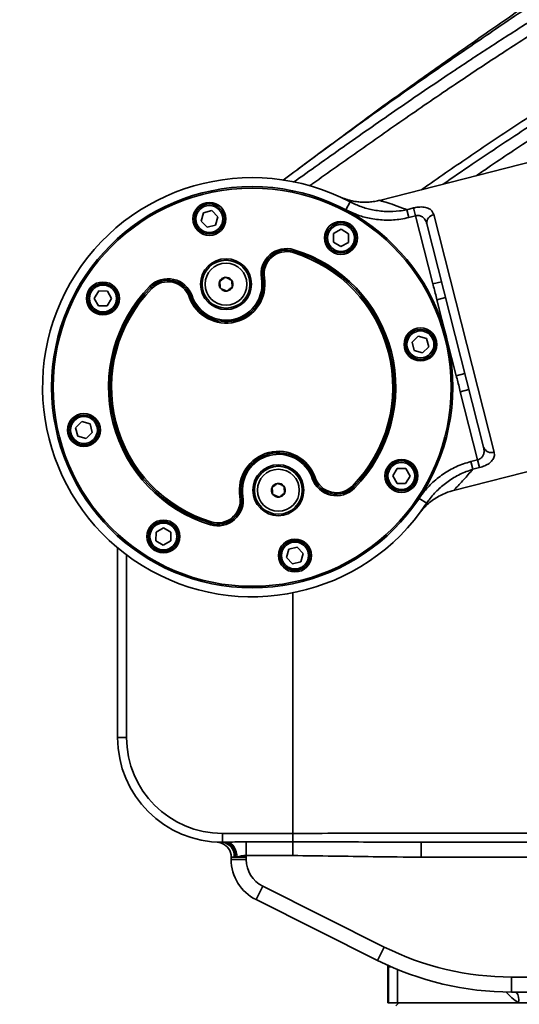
# Model space of a CAD drawing. Header units: millimetres. Extents: x -10540 to 6039, y -7467 to 6433.
# Tile 161 of 236: x -4751 to -4585, y 396 to 725. Entities that reach past the tile are written whole.
import ezdxf

# ---------------------------------------------------------------- set-up
doc = ezdxf.new("R2010")
doc.units = ezdxf.units.MM
doc.header["$LTSCALE"] = 8
doc.header["$PDSIZE"] = -1
doc.layers.get('Defpoints').update_dxf_attribs({"true_color": 0x5e5e5e})
doc.layers.add('细实线层', color=7, linetype='Continuous')
doc.dimstyles.new('ISO-25', dxfattribs={"dimscale": 20, "dimtxt": 5, "dimasz": 6, "dimexe": 6, "dimexo": 0.625, "dimtad": 1, "dimtoh": 1, "dimdec": 0, "dimtxsty": 'Standard', "dimcen": 2.5, "dimclrd": 1, "dimclre": 1, "dimclrt": 4, "dimadec": 1, "dimazin": 2, "dimtfac": 1, "dimtdec": 0, "dimtmove": 0, "dimatfit": 0, "dimfxl": 1, "dimarcsym": 0})

# ---------------------------------------------------------------- blocks, each defined once
blk = doc.blocks.new('*D83')
at = {"color": 1, "lineweight": -2, "transparency": 16777216}
for p, q in [((-4190.83, 508.96), (-4190.83, -88.06)), ((-4390.83, 112.7), (-4390.83, -88.06)), ((-4510.83, 31.94), (-4630.83, 31.94)), ((-4390.83, 31.94), (-4190.83, 31.94)), ((-4070.83, 31.94), (-3639.53, 31.94))]:
    blk.add_line(p, q, dxfattribs=at)
at = {"color": 1, "transparency": 16777216}
for points in [[(-4510.83, 51.94), (-4510.83, 11.94), (-4390.83, 31.94)], [(-4070.83, 51.94), (-4070.83, 11.94), (-4190.83, 31.94)]]:
    blk.add_solid(points, dxfattribs=at)
at = {"layer": 'Defpoints', "color": 0, "transparency": 16777216}
for p in [(-4190.83, 521.46), (-4390.83, 125.2), (-4190.83, 31.94)]:
    blk.add_point(p, dxfattribs=at)
at = {"color": 4, "transparency": 16777216, "insert": (-3795.18, 115.23), "char_height": 100, "attachment_point": 5}
blk.add_mtext('{\\H1.4x;200}', dxfattribs=at)
blk = doc.blocks.new('*D86')
at = {"color": 1, "lineweight": -2, "transparency": 16777216}
for p, q in [((-6322.53, 1953.41), (-6322.53, -622.79)), ((-4390.83, 112.7), (-4390.83, -622.79)), ((-4510.83, -502.79), (-6202.53, -502.79))]:
    blk.add_line(p, q, dxfattribs=at)
at = {"color": 1, "transparency": 16777216}
for points in [[(-6202.53, -482.79), (-6202.53, -522.79), (-6322.53, -502.79)], [(-4510.83, -482.79), (-4510.83, -522.79), (-4390.83, -502.79)]]:
    blk.add_solid(points, dxfattribs=at)
at = {"layer": 'Defpoints', "color": 0, "transparency": 16777216}
for p in [(-6322.53, 1965.91), (-4390.83, 125.2), (-6322.53, -502.79)]:
    blk.add_point(p, dxfattribs=at)
at = {"color": 4, "transparency": 16777216, "insert": (-5356.68, -420.29), "char_height": 100, "attachment_point": 5}
blk.add_mtext('{\\H1.4x;1932}', dxfattribs=at)
blk = doc.blocks.new('*D89')
at = {"color": 1, "lineweight": -2, "transparency": 16777216}
for p, q in [((-4417.71, 735.17), (-5044.16, 735.17)), ((-4924.16, 255.17), (-4924.16, 615.17)), ((-4708.39, 135.17), (-5044.16, 135.17))]:
    blk.add_line(p, q, dxfattribs=at)
at = {"color": 1, "transparency": 16777216}
for points in [[(-4944.16, 615.17), (-4904.16, 615.17), (-4924.16, 735.17)], [(-4944.16, 255.17), (-4904.16, 255.17), (-4924.16, 135.17)]]:
    blk.add_solid(points, dxfattribs=at)
at = {"layer": 'Defpoints', "color": 0, "transparency": 16777216}
for p in [(-4924.16, 735.17), (-4405.21, 735.17), (-4695.89, 135.17)]:
    blk.add_point(p, dxfattribs=at)
at = {"color": 4, "transparency": 16777216, "insert": (-5007.44, 435.17), "char_height": 100, "attachment_point": 5, "rotation": 90}
blk.add_mtext('{\\H1.4x;600}', dxfattribs=at)
blk = doc.blocks.new('*D105')
at = {"layer": 'Defpoints', "color": 0, "transparency": 16777216}
for p in [(-4190.83, 1893.17), (-4428.18, 1280.34), (-5294.27, 1124.16), (-4190.83, 735.17), (-4190.83, 521.46)]:
    blk.add_point(p, dxfattribs=at)
at = {"layer": '细实线层', "color": 1, "lineweight": -2, "transparency": 16777216}
blk.add_arc((-4190.83, 735.17), 594.6, 101.583, 148.99841, dxfattribs=at)
at = {"layer": '细实线层', "color": 1, "transparency": 16777216}
for points in [[(-4312.23, 1337.56), (-4308.2, 1297.76), (-4190.83, 1329.77)], [(-4682.39, 1032.91), (-4718.58, 1049.95), (-4751.6, 932.86)]]:
    blk.add_solid(points, dxfattribs=at)
at = {"layer": '细实线层', "color": 4, "transparency": 16777216, "insert": (-4570.77, 1271.97), "char_height": 100, "attachment_point": 5, "rotation": 35.2907}
blk.add_mtext('60%%D', dxfattribs=at)

msp = doc.modelspace()

# ---------------------------------------------------------------- linework, layer by layer
at = {"linetype": 'Continuous', "lineweight": 35}
for p, q in [((-4579.54, 677.73), (-4631.28, 664.58)), ((-4690.13, 660.45), (-4687.33, 661.16)), ((-4687.33, 661.16), (-4685.32, 659.1)), ((-4641.14, 664.07), (-4642.54, 661.42)), ((-4622.2, 661.45), (-4619.91, 662.03)), ((-4622.2, 661.45), (-4621.54, 658.85)), ((-4619.25, 659.43), (-4619.91, 662.03)), ((-4690.91, 657.67), (-4690.13, 660.45)), ((-4685.32, 659.1), (-4686.1, 656.32)), ((-4619.25, 659.43), (-4621.54, 658.85)), ((-4613.47, 636.68), (-4619.25, 659.43)), ((-4613.16, 659.82), (-4592.99, 580.49)), ((-4688.9, 655.61), (-4690.91, 657.67)), ((-4686.1, 656.32), (-4688.9, 655.61)), ((-4646.66, 653.5), (-4644.15, 654.91)), ((-4644.15, 654.91), (-4641.66, 653.44)), ((-4596.5, 582.14), (-4615.46, 656.7)), ((-4646.7, 650.61), (-4646.66, 653.5)), ((-4641.66, 653.44), (-4641.7, 650.55)), ((-4660.03, 647.63), (-4659.89, 648.1)), ((-4644.22, 649.14), (-4646.7, 650.61)), ((-4641.7, 650.55), (-4644.22, 649.14)), ((-4660.03, 647.63), (-4660.18, 647.15)), ((-4670.25, 638.65), (-4670.74, 638.56)), ((-4670.25, 638.65), (-4669.75, 638.73)), ((-4707.65, 635.52), (-4708.01, 635.87)), ((-4707.3, 635.17), (-4707.65, 635.52)), ((-4610.56, 637.42), (-4613.47, 636.68)), ((-4726.57, 631.85), (-4725.09, 634.33)), ((-4725.15, 629.33), (-4726.57, 631.85)), ((-4725.09, 634.33), (-4722.2, 634.3)), ((-4720.79, 631.78), (-4722.27, 629.3)), ((-4722.2, 634.3), (-4720.79, 631.78)), ((-4694.39, 632.51), (-4694.86, 632.34)), ((-4694.39, 632.51), (-4693.92, 632.67)), ((-4609.22, 632.14), (-4612.12, 631.4)), ((-4605.66, 605.96), (-4612.12, 631.4)), ((-4722.27, 629.3), (-4725.15, 629.33)), ((-4620.39, 617.25), (-4618.33, 619.26)), ((-4618.33, 619.26), (-4615.55, 618.48)), ((-4615.55, 618.48), (-4614.84, 615.68)), ((-4619.68, 614.45), (-4620.39, 617.25)), ((-4614.84, 615.68), (-4616.9, 613.67)), ((-4616.9, 613.67), (-4619.68, 614.45)), ((-4602.75, 606.7), (-4605.66, 605.96)), ((-4601.41, 601.42), (-4604.31, 600.68)), ((-4598.53, 577.93), (-4604.31, 600.68)), ((-4732.82, 588.66), (-4730.75, 590.68)), ((-4732.1, 585.87), (-4732.82, 588.66)), ((-4730.75, 590.68), (-4727.97, 589.9)), ((-4727.97, 589.9), (-4727.26, 587.1)), ((-4729.33, 585.08), (-4732.1, 585.87)), ((-4727.26, 587.1), (-4729.33, 585.08)), ((-4606.62, 567.67), (-4554.9, 580.82)), ((-4600.82, 577.35), (-4598.53, 577.93)), ((-4600.16, 574.75), (-4600.82, 577.35)), ((-4598.53, 577.93), (-4597.87, 575.33)), ((-4626.86, 572.57), (-4625.38, 575.05)), ((-4625.45, 570.05), (-4626.86, 572.57)), ((-4625.38, 575.05), (-4622.5, 575.01)), ((-4621.09, 572.49), (-4622.56, 570.01)), ((-4622.5, 575.01), (-4621.09, 572.49)), ((-4597.87, 575.33), (-4600.16, 574.75)), ((-4653.73, 571.67), (-4653.26, 571.84)), ((-4652.79, 572), (-4653.26, 571.84)), ((-4640, 568.83), (-4640.35, 569.18)), ((-4622.56, 570.01), (-4625.45, 570.05)), ((-4677.9, 565.62), (-4677.41, 565.7)), ((-4676.91, 565.78), (-4677.41, 565.7)), ((-4639.64, 568.47), (-4640, 568.83)), ((-4615.54, 563.4), (-4618.04, 565.06)), ((-4687.76, 556.24), (-4687.62, 556.72)), ((-4687.47, 557.2), (-4687.62, 556.72)), ((-4705.99, 550.91), (-4705.95, 553.79)), ((-4705.95, 553.79), (-4703.43, 555.21)), ((-4703.43, 555.21), (-4700.95, 553.73)), ((-4700.95, 553.73), (-4700.99, 550.84)), ((-4703.51, 549.43), (-4705.99, 550.91)), ((-4700.99, 550.84), (-4703.51, 549.43)), ((-4718.79, 485.17), (-4718.79, 548.52)), ((-4715.79, 546.14), (-4715.79, 485.17)), ((-4662.33, 545.25), (-4661.55, 548.03)), ((-4661.55, 548.03), (-4658.75, 548.74)), ((-4658.75, 548.74), (-4656.74, 546.67)), ((-4656.74, 546.67), (-4657.52, 543.89)), ((-4660.32, 543.18), (-4662.33, 545.25)), ((-4657.52, 543.89), (-4660.32, 543.18)), ((-4660.25, 453.17), (-4660.25, 533.5)), ((-4718.79, 485.17), (-4715.79, 485.17)), ((-4683.79, 450.17), (-4683.79, 453.17)), ((-4683.79, 453.17), (-4660.25, 453.17)), ((-4660.25, 450.39), (-4660.25, 453.17)), ((-4682.97, 450.17), (-4683.79, 450.17)), ((-4682.97, 450.17), (-4681.94, 450.19)), ((-4675.84, 450.39), (-4660.25, 450.39)), ((-4675.84, 450.39), (-4675.84, 445.76)), ((-4660.25, 450.39), (-4660.25, 445.76)), ((-4617.37, 450.17), (-4617.37, 445.17)), ((-4680.83, 444.44), (-4680.83, 445.22)), ((-4680.83, 444.44), (-4675.83, 444.44)), ((-4679.4, 445.17), (-4679.81, 445.17)), ((-4678.88, 445.22), (-4679.4, 445.17)), ((-4678.88, 445.22), (-4675.83, 445.22)), ((-4660.25, 445.76), (-4675.84, 445.76)), ((-4675.83, 445.22), (-4675.83, 444.44)), ((-4535.83, 445.17), (-4617.37, 445.17)), ((-4672.53, 431.03), (-4670.3, 435.5)), ((-4670.3, 435.5), (-4629.7, 415.2)), ((-4631.94, 410.73), (-4672.53, 431.03)), ((-4631.94, 410.73), (-4629.7, 415.2)), ((-4628.49, 408.57), (-4628.49, 409.09)), ((-4628.49, 408.57), (-4628.49, 396.57)), ((-4628.32, 408.57), (-4628.49, 408.57)), ((-4628.32, 408.57), (-4628.33, 409.16)), ((-4628.32, 396.57), (-4628.32, 408.57)), ((-4627.34, 408.57), (-4628.32, 408.57)), ((-4625.33, 407.72), (-4625.33, 396.57)), ((-4587.22, 400.17), (-4587.22, 405.17)), ((-4587.22, 405.17), (-4510.83, 405.17)), ((-4523.13, 400.17), (-4587.22, 400.17)), ((-4628.32, 396.57), (-4628.49, 396.57)), ((-4625.33, 396.57), (-4628.32, 396.57)), ((-4624.83, 396.57), (-4625.83, 395.57)), ((-4584.84, 396.57), (-4625.33, 396.57)), ((-4580.59, 396.57), (-4584.84, 396.57))]:
    msp.add_line(p, q, dxfattribs=at)
at = {"linetype": 'Continuous', "lineweight": 35, "flags": 128}
for points in [[(-4682.97, 450.17), (-4682.27, 450.08), (-4681.6, 449.79), (-4680.98, 449.33), (-4680.44, 448.71), (-4680, 447.95), (-4679.67, 447.09), (-4679.47, 446.15), (-4679.4, 445.17)], [(-4681.94, 450.19), (-4681.38, 450.02), (-4680.83, 449.69), (-4680.32, 449.21), (-4679.87, 448.59), (-4679.49, 447.85), (-4679.19, 447.03), (-4678.99, 446.14), (-4678.88, 445.22)]]:
    msp.add_lwpolyline(points, dxfattribs=at)
at = {"linetype": 'Continuous', "lineweight": 35}
for centre, radius in [((-4673.83, 602.17), 67), ((-4673.83, 602.17), 66.5), ((-4688.12, 658.38), 5.5), ((-4688.12, 658.38), 5), ((-4688.12, 658.38), 4.5), ((-4644.18, 652.03), 5.5), ((-4644.18, 652.03), 5), ((-4644.18, 652.03), 4.5), ((-4682.57, 636.58), 8.5), ((-4682.57, 636.58), 8), ((-4682.57, 636.58), 7), ((-4723.68, 631.81), 5.5), ((-4723.68, 631.81), 5), ((-4723.68, 631.81), 4.5), ((-4617.61, 616.46), 5.5), ((-4617.61, 616.46), 5), ((-4617.61, 616.46), 4.5), ((-4730.04, 587.88), 5.5), ((-4730.04, 587.88), 5), ((-4730.04, 587.88), 4.5), ((-4665.08, 567.77), 8.5), ((-4665.08, 567.77), 8), ((-4623.97, 572.53), 5.5), ((-4623.97, 572.53), 5), ((-4623.97, 572.53), 4.5), ((-4665.08, 567.77), 7), ((-4703.47, 552.32), 5.5), ((-4703.47, 552.32), 5), ((-4703.47, 552.32), 4.5), ((-4659.53, 545.96), 5.5), ((-4659.53, 545.96), 5), ((-4659.53, 545.96), 4.5)]:
    msp.add_circle(centre, radius, dxfattribs=at)
for centre, radius, start, end in [((-4673.83, 602.17), 70, 62.1624, 326.3664), ((-4612.72, 657.09), 2.77, 99.1362, 187.9951), ((-4662.36, 639.97), 8.5, 73.1189, 189.5254), ((-4662.36, 639.97), 8, 73.1189, 189.5254), ((-4673.83, 602.17), 48, 315.4099, 73.1189), ((-4662.36, 639.97), 7.5, 73.1189, 189.5254), ((-4673.83, 602.17), 47, 315.4099, 73.1189), ((-4673.83, 602.17), 47.5, 315.4099, 73.1189), ((-4701.96, 629.9), 8.5, 19.0034, 135.4099), ((-4682.57, 636.58), 13, 199.0034, 9.5254), ((-4682.57, 636.58), 12.5, 199.0034, 9.5254), ((-4682.57, 636.58), 12, 199.0034, 9.5254), ((-4682.57, 636.58), 2.31, 96.7127, 156.7127), ((-4682.57, 636.58), 2.31, 36.7127, 96.7127), ((-4673.83, 602.17), 48, 135.4099, 253.1189), ((-4673.83, 602.17), 47.5, 135.4099, 253.1189), ((-4673.83, 602.17), 47, 135.4099, 253.1189), ((-4701.96, 629.9), 8, 19.0034, 135.4099), ((-4701.96, 629.9), 7.5, 19.0034, 135.4099), ((-4682.57, 636.58), 2.31, 156.7127, 216.7127), ((-4682.57, 636.58), 2.31, 216.7127, 276.7127), ((-4682.57, 636.58), 2.31, 276.7127, 336.7127), ((-4682.57, 636.58), 2.31, 336.7127, 36.7127), ((-4593.91, 583.11), 2.77, 200.5337, 289.3926), ((-4665.08, 567.77), 13, 19.0034, 189.5254), ((-4665.08, 567.77), 12.5, 19.0034, 189.5254), ((-4665.08, 567.77), 12, 19.0034, 189.5254), ((-4665.08, 567.77), 2.31, 96.7127, 156.7127), ((-4665.08, 567.77), 2.31, 36.7127, 96.7127), ((-4665.08, 567.77), 2.31, 336.7127, 36.7127), ((-4645.7, 574.44), 8.5, 199.0034, 315.4099), ((-4645.7, 574.44), 8, 199.0034, 315.4099), ((-4645.7, 574.44), 7.5, 199.0034, 315.4099), ((-4685.3, 564.37), 8.5, 253.1189, 9.5254), ((-4685.3, 564.37), 8, 253.1189, 9.5254), ((-4665.08, 567.77), 2.31, 156.7127, 216.7127), ((-4665.08, 567.77), 2.31, 216.7127, 276.7127), ((-4665.08, 567.77), 2.31, 276.7127, 336.7127), ((-4685.3, 564.37), 7.5, 253.1189, 9.5254), ((-4683.79, 485.17), 35, 180, 270), ((-4683.79, 485.17), 32, 180, 270), ((-4685.83, 445.22), 5, 0, 69.6459), ((-4684.36, 445.63), 4.58, 354.2668, 82.7932), ((-4665.83, 444.44), 15, 180, 243.4349), ((-4685.83, 445.22), 10, 0, 3.049), ((-4665.83, 444.44), 10, 180, 243.4349), ((-4587.22, 500.17), 95, 243.4349, 270), ((-4587.22, 500.17), 100, 243.4349, 270), ((-4589.06, 397.57), 4.33, 346.7351, 36.9581)]:
    msp.add_arc(centre, radius, start, end, dxfattribs=at)
for points, knots in [([(-4660.03, 670.62), (-4654.53, 674.53), (-4643.4, 682.44), (-4626.25, 694.45), (-4610.44, 705.23), (-4596.15, 714.66), (-4583.56, 722.76), (-4570.57, 730.96), (-4557.19, 739.34), (-4543.51, 747.97), (-4528.68, 757.52), (-4512.76, 768.13), (-4495.88, 780.03), (-4479.15, 792.59), (-4468.32, 801.65), (-4462.91, 806.18)], [0, 0, 0, 0, 0.094985, 0.192343, 0.289692, 0.354547, 0.419415, 0.48426, 0.549791, 0.615346, 0.680881, 0.760395, 0.83991, 0.919958, 1, 1, 1, 1]), ([(-4477.03, 806.22), (-4482.71, 801.51), (-4494.07, 792.08), (-4511.45, 778.68), (-4528.94, 765.75), (-4546.46, 753.31), (-4563.87, 741.28), (-4581.02, 729.6), (-4597.78, 718.2), (-4614.06, 707.02), (-4629.82, 695.96), (-4644.68, 685.3), (-4654.11, 678.28), (-4658.61, 674.94)], [0, 0, 0, 0, 0.091634, 0.183268, 0.274901, 0.366535, 0.458167, 0.549798, 0.641429, 0.733061, 0.824694, 0.916328, 1, 1, 1, 1]), ([(-4459.94, 803.87), (-4464.43, 800.08), (-4473.41, 792.51), (-4487.26, 781.86), (-4501.31, 771.61), (-4515.53, 761.8), (-4529.78, 752.34), (-4544.59, 742.81), (-4559.81, 733.19), (-4575.31, 723.41), (-4590.34, 713.76), (-4605.78, 703.55), (-4621.56, 692.77), (-4637.73, 681.45), (-4648.71, 673.66), (-4654.3, 669.67), (-4654.66, 669.42)], [0, 0, 0, 0, 0.067334, 0.134695, 0.202036, 0.2701, 0.338184, 0.406245, 0.483752, 0.561259, 0.639302, 0.71735, 0.80939, 0.901436, 0.993643, 1, 1, 1, 1]), ([(-4617.25, 668.15), (-4616.46, 668.7), (-4610.71, 672.76), (-4599.61, 680.34), (-4583.75, 690.98), (-4567.11, 701.74), (-4549.81, 712.72), (-4532.17, 723.94), (-4514.36, 735.49), (-4496.55, 747.51), (-4478.79, 760.13), (-4467.17, 769.16), (-4461.36, 773.67)], [0, 0, 0, 0, 0.01733, 0.1262584, 0.2351425, 0.3454502, 0.4558217, 0.5661287, 0.6742656, 0.7824068, 0.8912036, 1, 1, 1, 1]), ([(-4483.81, 751.51), (-4483.81, 751.51), (-4490.95, 746.12), (-4505.35, 735.62), (-4527.08, 720.58), (-4546.98, 707.3), (-4564.87, 695.55), (-4580.66, 685.12), (-4592.08, 677.56), (-4598.03, 673.46), (-4599.02, 672.78)], [0, 0, 0, 0, 0.0000004, 0.184395, 0.368853, 0.5532269, 0.6928219, 0.8325193, 0.9722061, 1, 1, 1, 1]), ([(-4571.76, 737.02), (-4572.54, 736.48), (-4578.64, 732.21), (-4589.9, 724.43), (-4605.43, 713.64), (-4620.52, 702.97), (-4633.75, 693.42), (-4641.82, 687.38), (-4645.14, 684.89)], [0, 0, 0, 0, 0.029964, 0.236762, 0.443556, 0.649821, 0.856096, 1, 1, 1, 1]), ([(-4555.68, 705.61), (-4559.55, 703.17), (-4569.23, 697.07), (-4584.14, 687.47), (-4598.37, 678.02), (-4606.83, 672.19), (-4610.05, 669.98)], [0, 0, 0, 0, 0.201065, 0.503842, 0.811456, 1, 1, 1, 1]), ([(-4647.34, 683.34), (-4648.97, 682.13), (-4652.99, 679.14), (-4656.64, 676.42), (-4658.81, 674.8)], [0, 0, 0, 0, 0.404142, 1, 1, 1, 1]), ([(-4658.61, 674.94), (-4659.04, 674.62), (-4660.69, 673.41), (-4662.28, 672.18), (-4663.45, 671.28)], [0, 0, 0, 0, 0.262086, 1, 1, 1, 1]), ([(-4631.28, 664.6), (-4631.5, 664.54), (-4632.34, 664.3), (-4633.81, 664.08), (-4635.63, 663.93), (-4637.35, 663.96), (-4638.94, 664.12), (-4640.35, 664.36), (-4641.54, 664.66), (-4642.44, 664.93), (-4643.07, 665.15), (-4643.47, 665.3), (-4643.74, 665.41), (-4643.93, 665.49), (-4644.06, 665.55), (-4644.12, 665.57), (-4644.11, 665.57), (-4644.11, 665.57)], [0, 0, 0, 0, 0.043331, 0.163825, 0.278624, 0.386898, 0.487496, 0.578717, 0.657444, 0.717525, 0.758403, 0.790736, 0.820067, 0.857758, 0.913181, 0.995372, 1, 1, 1, 1]), ([(-4631.27, 664.56), (-4631.29, 664.56), (-4631.4, 664.59), (-4630.91, 664.45), (-4629.64, 664.08), (-4627.21, 663.32), (-4624.44, 662.35), (-4622.66, 661.63), (-4622.2, 661.45)], [0, 0, 0, 0, 0.027907, 0.207479, 0.372666, 0.635736, 0.906293, 1, 1, 1, 1]), ([(-4621.54, 658.85), (-4622.43, 658.65), (-4624.91, 658.1), (-4629.16, 657.87), (-4633.94, 658.36), (-4638.48, 659.51), (-4641.18, 660.78), (-4642.54, 661.42)], [0, 0, 0, 0, 0.125917, 0.353251, 0.587071, 0.791212, 1, 1, 1, 1]), ([(-4641.14, 664.07), (-4639.94, 663.5), (-4637.52, 662.36), (-4633.48, 661.29), (-4629.15, 660.77), (-4625.3, 660.87), (-4623, 661.3), (-4622.2, 661.45)], [0, 0, 0, 0, 0.203636, 0.411652, 0.640139, 0.874261, 1, 1, 1, 1]), ([(-4619.91, 662.03), (-4619.71, 662.08), (-4618.85, 662.28), (-4617.23, 662.44), (-4615.4, 662.18), (-4613.83, 661.36), (-4613.41, 660.39), (-4613.16, 659.82)], [0, 0, 0, 0, 0.059386, 0.250317, 0.469931, 0.693234, 1, 1, 1, 1]), ([(-4615.46, 656.7), (-4615.64, 657.24), (-4615.95, 658.13), (-4616.79, 659), (-4617.48, 659.35), (-4618.08, 659.51), (-4618.52, 659.54), (-4618.96, 659.5), (-4619.15, 659.45), (-4619.25, 659.43)], [0, 0, 0, 0, 0.341119, 0.571052, 0.726111, 0.779647, 0.905195, 0.948707, 1, 1, 1, 1]), ([(-4682.84, 638.87), (-4682.93, 638.81), (-4683.32, 638.52), (-4683.96, 638.04), (-4684.48, 637.65), (-4684.69, 637.49)], [0, 0, 0, 0, 0.14427, 0.645991, 1, 1, 1, 1]), ([(-4680.72, 637.96), (-4681.1, 638.12), (-4681.81, 638.43), (-4682.51, 638.73), (-4682.84, 638.87)], [0, 0, 0, 0, 0.534671, 1, 1, 1, 1]), ([(-4684.69, 637.49), (-4684.65, 637.08), (-4684.56, 636.31), (-4684.47, 635.55), (-4684.42, 635.2)], [0, 0, 0, 0, 0.534671, 1, 1, 1, 1]), ([(-4684.42, 635.2), (-4684.05, 635.03), (-4683.34, 634.73), (-4682.63, 634.43), (-4682.3, 634.28)], [0, 0, 0, 0, 0.534671, 1, 1, 1, 1]), ([(-4682.3, 634.28), (-4682.09, 634.44), (-4681.57, 634.83), (-4680.93, 635.31), (-4680.54, 635.6), (-4680.45, 635.66)], [0, 0, 0, 0, 0.354009, 0.85573, 1, 1, 1, 1]), ([(-4680.45, 635.66), (-4680.5, 636.07), (-4680.59, 636.84), (-4680.68, 637.6), (-4680.72, 637.96)], [0, 0, 0, 0, 0.534671, 1, 1, 1, 1]), ([(-4612.12, 631.4), (-4612.48, 632.85), (-4612.9, 634.61), (-4613.38, 636.37), (-4613.47, 636.68)], [0, 0, 0, 0, 0.819568, 1, 1, 1, 1]), ([(-4604.31, 600.68), (-4604.67, 602.13), (-4605.09, 603.89), (-4605.57, 605.65), (-4605.66, 605.96)], [0, 0, 0, 0, 0.819568, 1, 1, 1, 1]), ([(-4598.53, 577.93), (-4598.28, 578.01), (-4597.98, 578.11), (-4597.45, 578.43), (-4596.93, 578.9), (-4596.47, 579.75), (-4596.27, 580.86), (-4596.42, 581.67), (-4596.5, 582.14)], [0, 0, 0, 0, 0.128703, 0.152656, 0.314299, 0.496983, 0.715863, 1, 1, 1, 1]), ([(-4592.99, 580.49), (-4592.93, 579.99), (-4592.83, 579.07), (-4593.49, 577.79), (-4594.59, 576.74), (-4596.08, 575.88), (-4597.28, 575.51), (-4597.87, 575.33)], [0, 0, 0, 0, 0.253681, 0.461619, 0.648059, 0.825098, 1, 1, 1, 1]), ([(-4618.04, 565.06), (-4617.73, 565.51), (-4616.5, 567.29), (-4613.95, 570.13), (-4610.11, 573.24), (-4605.72, 575.8), (-4602.47, 576.83), (-4600.82, 577.35)], [0, 0, 0, 0, 0.07639, 0.299149, 0.527954, 0.760424, 1, 1, 1, 1]), ([(-4600.16, 574.75), (-4601.59, 574.25), (-4604.5, 573.23), (-4608.38, 570.86), (-4611.85, 568), (-4614.14, 565.43), (-4615.26, 563.81), (-4615.54, 563.4)], [0, 0, 0, 0, 0.233079, 0.473006, 0.695949, 0.924212, 1, 1, 1, 1]), ([(-4600.16, 574.75), (-4601.17, 573.55), (-4602.85, 571.58), (-4604.79, 569.54), (-4606.02, 568.29), (-4606.65, 567.68), (-4606.63, 567.7), (-4606.63, 567.71)], [0, 0, 0, 0, 0.306493, 0.504938, 0.707033, 0.90608, 1, 1, 1, 1]), ([(-4665.35, 570.06), (-4665.44, 570), (-4665.82, 569.71), (-4666.46, 569.23), (-4666.98, 568.84), (-4667.2, 568.68)], [0, 0, 0, 0, 0.1442696, 0.6459911, 1, 1, 1, 1]), ([(-4663.23, 569.15), (-4663.61, 569.31), (-4664.32, 569.62), (-4665.02, 569.92), (-4665.35, 570.06)], [0, 0, 0, 0, 0.534671, 1, 1, 1, 1]), ([(-4662.96, 566.85), (-4663.01, 567.26), (-4663.1, 568.03), (-4663.19, 568.79), (-4663.23, 569.15)], [0, 0, 0, 0, 0.534671, 1, 1, 1, 1]), ([(-4667.2, 568.68), (-4667.15, 568.27), (-4667.06, 567.5), (-4666.97, 566.74), (-4666.93, 566.39)], [0, 0, 0, 0, 0.534671, 1, 1, 1, 1]), ([(-4666.93, 566.39), (-4666.55, 566.22), (-4665.84, 565.92), (-4665.14, 565.61), (-4664.81, 565.47)], [0, 0, 0, 0, 0.534671, 1, 1, 1, 1]), ([(-4664.81, 565.47), (-4664.59, 565.63), (-4664.07, 566.02), (-4663.43, 566.5), (-4663.04, 566.79), (-4662.96, 566.85)], [0, 0, 0, 0, 0.3540089, 0.8557304, 1, 1, 1, 1]), ([(-4617.5, 560.6), (-4617.48, 560.62), (-4617.46, 560.65), (-4617.32, 560.83), (-4617.08, 561.12), (-4616.73, 561.53), (-4616.14, 562.17), (-4615.15, 563.15), (-4613.73, 564.34), (-4611.93, 565.53), (-4610.05, 566.5), (-4608.27, 567.22), (-4607.11, 567.52), (-4606.61, 567.65)], [0, 0, 0, 0, 0.082916, 0.136278, 0.16325, 0.200255, 0.251243, 0.33718, 0.477165, 0.618804, 0.763616, 0.897063, 1, 1, 1, 1]), ([(-4660.25, 453.17), (-4655.04, 453.17), (-4644.63, 453.18), (-4629.05, 453.2), (-4613.91, 453.22), (-4599.22, 453.24), (-4585, 453.26), (-4569.48, 453.28), (-4553.06, 453.28), (-4541.46, 453.27), (-4535.83, 453.26)], [0, 0, 0, 0, 0.122668, 0.245419, 0.3681, 0.482372, 0.596697, 0.710988, 0.85976, 1, 1, 1, 1]), ([(-4685.53, 450.22), (-4685.53, 450.22), (-4685.53, 450.22), (-4685.49, 450.21), (-4685.43, 450.21), (-4685.29, 450.2), (-4685.03, 450.16), (-4684.6, 450.09), (-4684.27, 449.97), (-4684.09, 449.9)], [0, 0, 0, 0, 0.117713, 0.151039, 0.178547, 0.244052, 0.38376, 0.655114, 1, 1, 1, 1]), ([(-4681.94, 450.19), (-4681.88, 450.19), (-4680.91, 450.23), (-4678.88, 450.35), (-4676.88, 450.38), (-4675.84, 450.39)], [0, 0, 0, 0, 0.030038, 0.494141, 1, 1, 1, 1]), ([(-4660.25, 450.39), (-4655.75, 450.38), (-4646.75, 450.37), (-4632.45, 450.23), (-4622.67, 450.19), (-4617.37, 450.17)], [0, 0, 0, 0, 0.31422, 0.628688, 1, 1, 1, 1]), ([(-4535.83, 450.17), (-4540.23, 450.17), (-4551.55, 450.17), (-4570.08, 450.17), (-4587.87, 450.17), (-4602.25, 450.17), (-4610.9, 450.17), (-4615.95, 450.17), (-4617.37, 450.17)], [0, 0, 0, 0, 0.1659909, 0.4269246, 0.6875462, 0.8182945, 0.9490403, 1, 1, 1, 1]), ([(-4679.81, 445.17), (-4680.11, 445.18), (-4680.7, 445.2), (-4680.78, 445.22), (-4680.83, 445.22)], [0, 0, 0, 0, 0.5189915, 1, 1, 1, 1]), ([(-4675.84, 445.76), (-4676.37, 445.75), (-4677.45, 445.73), (-4678.41, 445.38), (-4678.86, 445.23), (-4678.88, 445.22)], [0, 0, 0, 0, 0.4758, 0.965281, 1, 1, 1, 1]), ([(-4617.37, 445.17), (-4622.7, 445.24), (-4637, 445.42), (-4651.29, 445.63), (-4660.25, 445.76)], [0, 0, 0, 0, 0.373158, 1, 1, 1, 1]), ([(-4584.84, 396.57), (-4585.59, 397.1), (-4587.09, 398.15), (-4588.43, 399.58), (-4589.1, 400.28)], [0, 0, 0, 0, 0.504747, 1, 1, 1, 1])]:
    msp.add_open_spline(points, degree=3, knots=knots, dxfattribs=at)

# ---------------------------------------------------------------- dimensions: what is measured, and where the dimension line sits
for base, p2, picture, middle in [((-6322.53, -502.79), (-6322.53, 1965.91), '*D86', (-5356.68, -420.29)), ((-4190.83, 31.94), (-4190.83, 521.46), '*D83', (-3795.18, 115.23))]:
    dim = msp.add_linear_dim(base=base, p1=(-4390.83, 125.2), p2=p2, text='{\\H1.4x;<>}', dimstyle='ISO-25')
    dim.commit()
    dim.dimension.update_dxf_attribs({"geometry": picture, "text_midpoint": middle})
dim = msp.add_linear_dim(base=(-4924.16, 735.17), p1=(-4695.89, 135.17), p2=(-4405.21, 735.17), angle=90, text='{\\H1.4x;<>}', dimstyle='ISO-25')
dim.commit()
dim.dimension.update_dxf_attribs({"geometry": '*D89', "text_midpoint": (-5007.44, 435.17)})
at = {"layer": '细实线层', "color": 2}
dim = msp.add_angular_dim_2l(base=(-4428.18, 1280.34), line1=((-4190.83, 521.46), (-4190.83, 1893.17)), line2=((-4190.83, 735.17), (-5294.27, 1124.16)), text='60%%D', dimstyle='ISO-25', dxfattribs=at)
dim.commit()
dim.dimension.update_dxf_attribs({"geometry": '*D105', "text_midpoint": (-4570.77, 1271.97)})

doc.saveas('drawing.dxf')
